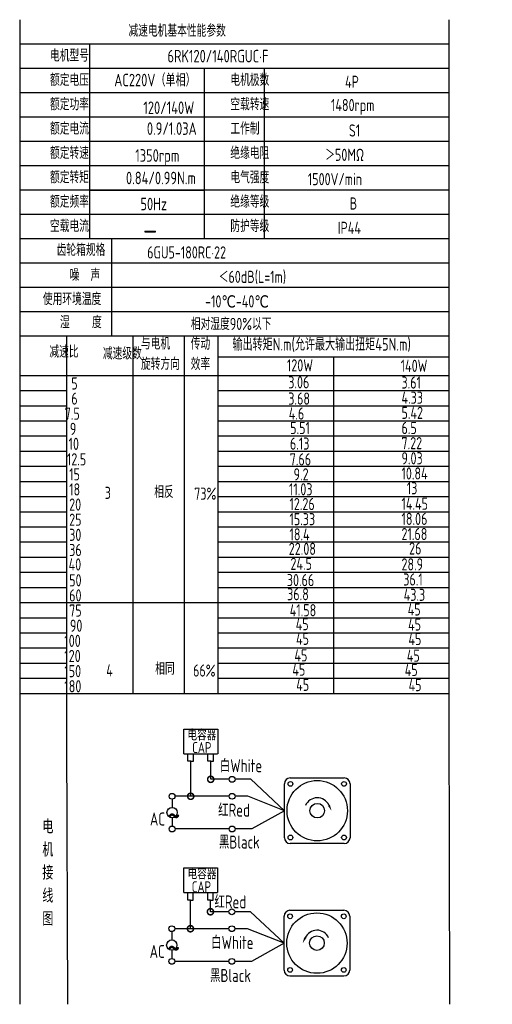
# Model space of a CAD drawing. Header units: inches. Extents: x 331 to 12887, y -474 to 4488.
# Tile 53 of 122: x 3174 to 3509, y 2589 to 3288. Entities that reach past the tile are written whole.
import ezdxf

# ---------------------------------------------------------------- set-up
doc = ezdxf.new("R2010")
doc.units = ezdxf.units.IN
doc.header["$LTSCALE"] = 10
doc.header["$MEASUREMENT"] = 0
for name, color, linetype in [('1轮廓实线层', 7, 'Continuous'), ('2细线层', 4, 'Continuous'), ('6文字层', 3, 'Continuous'), ('7标注层', 4, 'Continuous')]:
    doc.layers.add(name, color=color, linetype=linetype)
doc.styles.add('PC_TEXTSTYLE', font='isocp.shx', dxfattribs={"width": 0.8, "bigfont": 'HZFS.SHX'})
doc.styles.add('TH_GBDIM', font='romans.shx', dxfattribs={"width": 0.8, "bigfont": 'gbcbig.shx'})
doc.dimstyles.new('角度标注', dxfattribs={"dimtxt": 3.5, "dimasz": 3, "dimexe": 2, "dimexo": 0, "dimgap": 1, "dimtad": 1, "dimtih": 1, "dimtoh": 1, "dimdsep": 46, "dimtxsty": 'PC_TEXTSTYLE', "dimsah": 1, "dimcen": 0.09, "dimclrd": 4, "dimclrt": 3, "dimadec": 0, "dimazin": 0, "dimtfac": 0.7, "dimtmove": 0, "dimatfit": 0, "dimfxl": 1, "dimtzin": 0, "dimarcsym": 0})

# ---------------------------------------------------------------- blocks, each defined once
blk = doc.blocks.new('_DotSmall')
at = {"color": 0, "linetype": 'ByBlock', "const_width": 0.5}
blk.add_lwpolyline([(-0.0625, 0, 1), (0.0625, 0, 1)], format="xyb", close=True, dxfattribs=at)
blk = doc.blocks.new('*D243')
at = {"layer": '7标注层', "color": 0, "lineweight": -2, "transparency": 16777216}
for p, q in [((3850.14, 2885.04), (3867.69, 2885.04)), ((3831.75, 2837.43), (3843.22, 2825.96))]:
    blk.add_line(p, q, dxfattribs=at)
at = {"layer": '7标注层', "color": 4, "lineweight": -2, "transparency": 16777216}
for start, end in [(340.32398, 357.54086), (317.45914, 334.61709)]:
    blk.add_arc((3784.14, 2885.04), 81.55, start, end, dxfattribs=at)
at = {"layer": '7标注层', "color": 4, "transparency": 16777216}
for points in [[(3865.03, 2881.56), (3866.2, 2881.53), (3865.69, 2885.04)], [(3844.65, 2829.5), (3843.81, 2830.31), (3841.81, 2827.38)]]:
    blk.add_solid(points, dxfattribs=at)
at = {"layer": 'Defpoints', "color": 0, "transparency": 16777216}
for p in [(3466.86, 2885.04), (3784.14, 2885.04), (3850.14, 2885.04), (3854.77, 2844.27), (3831.75, 2837.43)]:
    blk.add_point(p, dxfattribs=at)
at = {"layer": '7标注层', "color": 3, "transparency": 16777216, "insert": (3859.48, 2853.83), "char_height": 5.5, "attachment_point": 5, "style": 'TH_GBDIM'}
blk.add_mtext('45°', dxfattribs=at)

msp = doc.modelspace()

# ---------------------------------------------------------------- linework, layer by layer
at = {"layer": '1轮廓实线层'}
for p, q in [((3173.7769, 3287.82368), (3173.7769, 3104.28921)), ((3173.7769, 3287.82368), (3173.7769, 3097.86286)), ((3478.25225, 3287.82368), (3478.25225, 2796.474)), ((3173.7769, 3100.36259), (3173.7769, 2765.62355)), ((3173.7769, 3093.79876), (3173.7769, 2747.33903)), ((3173.7769, 2813.09629), (3173.7769, 2589.33373)), ((3173.7769, 2796.474), (3173.7769, 2589.33373)), ((3478.25225, 2796.474), (3478.59536, 2589.33374))]:
    msp.add_line(p, q, dxfattribs=at)
at = {"layer": '1轮廓实线层', "color": 4}
for p, q in [((3314.52575, 3048.66881), (3478.25225, 3048.66881)), ((3396.43369, 3048.79912), (3396.43369, 2809.88821)), ((3314.52575, 3035.46379), (3361.70664, 3035.46379))]:
    msp.add_line(p, q, dxfattribs=at)
at = {"layer": '2细线层'}
for p, q in [((3478.25225, 3270.55451), (3173.7769, 3270.55451)), ((3223.25887, 3270.55451), (3223.25887, 3132.40119)), ((3478.25225, 3253.28535), (3173.7769, 3253.28535)), ((3304.59431, 3253.28535), (3304.59431, 3132.40119)), ((3347.18979, 3253.28535), (3347.18979, 3132.40119)), ((3478.25225, 3236.01618), (3173.7769, 3236.01618)), ((3478.25225, 3218.74702), (3173.7769, 3218.74702)), ((3478.25225, 3201.47785), (3173.7769, 3201.47785)), ((3478.25225, 3184.20869), (3173.7769, 3184.20869)), ((3478.25225, 3166.93952), (3173.7769, 3166.93952)), ((3223.25892, 3166.93951), (3304.63875, 3166.93951)), ((3478.25225, 3149.67036), (3173.7769, 3149.67036)), ((3478.25225, 3132.40119), (3173.7769, 3132.40119)), ((3238.95801, 3132.40119), (3238.95801, 3063.32453)), ((3478.25225, 3115.13203), (3173.7769, 3115.13203)), ((3478.25225, 3097.86286), (3173.7769, 3097.86286)), ((3478.25225, 3097.86286), (3173.7769, 3097.86286)), ((3478.25225, 3080.5937), (3173.7769, 3080.5937)), ((3478.25225, 3080.5937), (3173.7769, 3080.5937)), ((3385.39296, 3063.32453), (3173.7769, 3063.32453)), ((3478.25225, 3063.32453), (3173.7769, 3063.32453)), ((3207.33748, 2777.66314), (3207.33748, 3063.32453)), ((3254.235, 2809.88821), (3254.235, 3063.32453)), ((3290.70493, 2809.88821), (3290.70493, 3063.32453)), ((3314.52575, 2809.88822), (3314.52575, 3063.32453)), ((3173.7769, 3035.46379), (3478.25225, 3035.46379)), ((3173.7769, 3024.7221), (3207.33748, 3024.7221)), ((3314.52575, 3024.7221), (3478.25225, 3024.7221)), ((3173.7769, 3013.9804), (3207.33748, 3013.9804)), ((3314.52575, 3013.9804), (3478.25225, 3013.9804)), ((3173.7769, 3003.23871), (3207.33748, 3003.23871)), ((3314.52575, 3003.23871), (3478.25225, 3003.23871)), ((3173.7769, 2992.49701), (3207.33748, 2992.49701)), ((3314.52575, 2992.49701), (3478.25225, 2992.49701)), ((3173.7769, 2981.75532), (3207.33748, 2981.75532)), ((3314.52575, 2981.75532), (3478.25225, 2981.75532)), ((3173.7769, 2971.01363), (3207.33748, 2971.01363)), ((3314.52575, 2971.01363), (3478.25225, 2971.01363)), ((3173.7769, 2960.27193), (3207.33748, 2960.27193)), ((3314.52575, 2960.27193), (3478.25225, 2960.27193)), ((3173.7769, 2949.53024), (3207.33748, 2949.53024)), ((3314.52575, 2949.53024), (3478.25225, 2949.53024)), ((3173.7769, 2938.78855), (3207.33748, 2938.78855)), ((3314.52575, 2938.78855), (3478.25225, 2938.78855)), ((3173.7769, 2928.04685), (3207.33748, 2928.04685)), ((3314.52575, 2928.04685), (3478.25225, 2928.04685)), ((3173.7769, 2917.30516), (3207.33748, 2917.30516)), ((3314.52575, 2917.30516), (3478.25225, 2917.30516)), ((3173.7769, 2906.56346), (3207.33748, 2906.56346)), ((3314.52575, 2906.56346), (3478.25225, 2906.56346)), ((3173.7769, 2895.82177), (3207.33748, 2895.82177)), ((3314.52575, 2895.82177), (3478.25225, 2895.82177)), ((3173.7769, 2885.08008), (3207.33748, 2885.08008)), ((3314.52575, 2885.08008), (3478.25225, 2885.08008)), ((3173.7769, 2874.33838), (3314.52575, 2874.33838)), ((3314.52575, 2874.33838), (3478.25225, 2874.33838)), ((3173.7769, 2863.59669), (3207.33748, 2863.59669)), ((3314.52575, 2863.59669), (3478.25225, 2863.59669)), ((3173.7769, 2852.85499), (3207.33748, 2852.85499)), ((3314.52575, 2852.85499), (3478.25225, 2852.85499)), ((3173.7769, 2842.1133), (3207.33748, 2842.1133)), ((3314.52575, 2842.1133), (3478.25225, 2842.1133)), ((3173.7769, 2831.37161), (3207.33748, 2831.37161)), ((3314.52575, 2831.37161), (3478.25225, 2831.37161)), ((3173.7769, 2820.62991), (3207.33748, 2820.62991)), ((3314.52575, 2820.62991), (3478.25225, 2820.62991)), ((3173.7769, 2809.88822), (3207.33748, 2809.88822)), ((3207.33748, 2809.88821), (3478.34162, 2809.88821)), ((3314.52575, 2809.88822), (3478.25225, 2809.88822)), ((3290.29342, 2767.00094), (3290.29342, 2784.61151)), ((3290.29342, 2784.61151), (3314.25869, 2784.61151)), ((3314.25869, 2784.61151), (3314.25869, 2767.00094)), ((3207.83323, 2589.33374), (3207.33748, 2777.66314)), ((3290.29342, 2767.00094), (3314.16252, 2767.00094)), ((3293.10291, 2761.73022), (3293.10291, 2767.00094)), ((3296.97379, 2761.73022), (3296.97379, 2767.00094)), ((3307.2948, 2761.74271), (3307.2948, 2767.01343)), ((3311.16569, 2761.74271), (3311.16569, 2767.01343)), ((3295.09428, 2761.73022), (3293.10291, 2761.73022)), ((3295.03835, 2761.73022), (3297.02972, 2761.73022)), ((3295.09428, 2736.90054), (3295.09428, 2761.73022)), ((3309.28617, 2761.74271), (3307.2948, 2761.74271)), ((3309.23025, 2761.74271), (3311.22161, 2761.74271)), ((3309.28617, 2748.93729), (3309.28617, 2761.79419)), ((3322.39084, 2748.93729), (3309.28617, 2748.93729)), ((3337.77805, 2748.93729), (3326.53843, 2748.93729)), ((3361.5729, 2726.67662), (3337.77805, 2748.93729)), ((3322.40047, 2736.90054), (3295.09428, 2736.90054)), ((3361.5729, 2726.67662), (3338.49865, 2713.71472)), ((3322.39084, 2713.71472), (3284.01879, 2713.71472)), ((3338.49865, 2713.71472), (3326.53843, 2713.71472)), ((3290.15503, 2668.56657), (3290.15503, 2686.17715)), ((3290.15503, 2686.17715), (3314.1203, 2686.17715)), ((3314.1203, 2686.17715), (3314.1203, 2668.56657)), ((3290.15503, 2668.56657), (3314.02413, 2668.56657)), ((3292.96451, 2663.29585), (3292.96451, 2668.56657)), ((3296.8354, 2663.29585), (3296.8354, 2668.56657)), ((3307.15641, 2663.30835), (3307.15641, 2668.57906)), ((3311.02729, 2663.30835), (3311.02729, 2668.57906)), ((3294.95588, 2663.29585), (3292.96451, 2663.29585)), ((3294.89996, 2642.96168), (3294.89996, 2663.29585)), ((3294.89996, 2663.29585), (3296.89133, 2663.29585)), ((3309.14778, 2663.30835), (3307.15641, 2663.30835)), ((3309.09185, 2663.30835), (3311.08322, 2663.30835)), ((3309.09185, 2654.99842), (3309.09185, 2663.29773)), ((3322.19652, 2654.99842), (3309.09185, 2654.99842)), ((3337.58373, 2654.99842), (3326.34411, 2654.99842)), ((3361.37858, 2632.73775), (3337.58373, 2654.99842)), ((3322.20615, 2642.96168), (3294.89996, 2642.96168)), ((3361.37858, 2632.73775), (3338.30433, 2619.77585)), ((3322.19652, 2619.77585), (3283.82447, 2619.77585)), ((3338.30433, 2619.77585), (3326.34411, 2619.77585)), ((3365.51673, 2609.46068), (3403.79457, 2609.46068))]:
    msp.add_line(p, q, dxfattribs=at)
at = {"layer": '2细线层', "color": 4}
for p, q in [((3361.5729, 2707.5377), (3361.5729, 2745.81554)), ((3365.71105, 2749.95368), (3403.98889, 2749.95368)), ((3408.12703, 2745.81554), (3408.12703, 2707.5377)), ((3403.98889, 2703.39955), (3365.71105, 2703.39955)), ((3367.40606, 2703.39955), (3365.71105, 2703.39955)), ((3365.51673, 2656.01481), (3403.79457, 2656.01481)), ((3361.37858, 2613.59883), (3361.37858, 2651.87667)), ((3407.93272, 2651.87667), (3407.93272, 2613.59883))]:
    msp.add_line(p, q, dxfattribs=at)
at = {"layer": '2细线层'}
for points in [[(3393.15133, 2730.5476, 0, 0, 0), (3393.15133, 2730.5476, 1.5518, 0, 0), (3395.00912, 2726.56355, 0, 0, 0)], [(3376.35429, 2636.60874, 0, 0, 0), (3376.35429, 2636.60874, 1.5518, 0, 0), (3374.4965, 2632.62468, 0, 0, 0)]]:
    msp.add_lwpolyline(points, format="xyseb", dxfattribs=at)
for centre in [(3324.46463, 2748.93729), (3281.85447, 2736.90054), (3324.47427, 2736.90054), (3281.88868, 2713.71472), (3324.46463, 2713.71472), (3324.27031, 2654.99842), (3281.66015, 2642.96168), (3324.27995, 2642.96168), (3281.69436, 2619.77585), (3324.27031, 2619.77585)]:
    msp.add_circle(centre, 2.07379, dxfattribs=at)
at = {"layer": '2细线层', "color": 4}
for centre, radius in [((3384.84997, 2726.67662), 21.42307), ((3365.83025, 2745.69634), 1.68112), ((3403.86969, 2745.69634), 1.68112), ((3384.84997, 2726.67662), 5.17268), ((3365.83025, 2707.6569), 1.68112), ((3403.86969, 2707.6569), 1.68112), ((3384.65565, 2632.73775), 21.42307), ((3365.63593, 2651.75747), 1.68112), ((3403.67537, 2651.75747), 1.68112), ((3384.65565, 2632.73775), 5.17268), ((3365.63593, 2613.71803), 1.68112), ((3403.67537, 2613.71803), 1.68112)]:
    msp.add_circle(centre, radius, dxfattribs=at)
for centre, start, end in [((3365.71105, 2745.81554), 90, 180), ((3403.98889, 2745.81554), 0, 90), ((3365.71105, 2707.5377), 180, 270), ((3403.98889, 2707.5377), 270, 0), ((3365.51673, 2651.87667), 90, 180), ((3403.79457, 2651.87667), 0, 90), ((3365.51673, 2613.59883), 180, 270), ((3403.79457, 2613.59883), 270, 0)]:
    msp.add_arc(centre, 4.13815, start, end, dxfattribs=at)
at = {"layer": '2细线层'}
for centre in [(3384.84997, 2726.67662), (3384.65565, 2632.73775)]:
    msp.add_arc(centre, 9.15953, 25, 156.22351377, dxfattribs=at)
at = {"layer": '7标注层'}
for p, q in [((3281.87669, 2734.82687), (3281.88038, 2728.95598)), ((3295.09428, 2736.90054), (3283.92827, 2736.90054)), ((3335.64867, 2736.90054), (3326.54806, 2736.90054)), ((3361.5729, 2726.67662), (3335.64867, 2736.90054)), ((3281.88498, 2721.6594), (3281.88868, 2715.78851)), ((3281.68237, 2640.888), (3281.68607, 2635.01711)), ((3294.89996, 2642.96168), (3283.73395, 2642.96168)), ((3335.45435, 2642.96168), (3326.35374, 2642.96168)), ((3361.37858, 2632.73775), (3335.45435, 2642.96168)), ((3281.69066, 2627.72053), (3281.69436, 2621.84965))]:
    msp.add_line(p, q, dxfattribs=at)
for centre in [(3281.88268, 2725.30769), (3281.68836, 2631.36882)]:
    msp.add_circle(centre, 3.64829, dxfattribs=at)

# ---------------------------------------------------------------- block references
at = {"layer": '2细线层'}
for p, xscale, yscale, zscale, rotation in [((3309.28617, 2748.93729), 8.739526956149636, 8.739526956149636, 8.739526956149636, 0.05529606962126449), ((3295.09428, 2736.90054), 8.739526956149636, 8.739526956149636, 8.739526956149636, 0.05529606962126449), ((3309.09185, 2654.99842), 8.739526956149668, 8.739526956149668, 8.739526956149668, 0.05529606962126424), ((3294.89996, 2642.96168), 8.739526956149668, 8.739526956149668, 8.739526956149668, 0.05529606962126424)]:
    msp.add_blockref('_DotSmall', p, dxfattribs=dict(at, xscale=xscale, yscale=yscale, zscale=zscale, rotation=rotation))

# ---------------------------------------------------------------- texts
at = {"layer": '6文字层', "style": 'PC_TEXTSTYLE'}
for s, insert, char_height, width, attachment_point in [('{\\C3;减速电机基本性能参数}', (3250.94592, 3284.33754), 8.6345825, 100.7464502, 1), ('{\\C3;         电机型号 }', (3159.74317, 3266.69345), 8.6345825, 100.7464502, 1), ('\\pi11.751;{\\C3;      6RK120/140RGUC·F}', (3242.43543, 3266.42123), 8.9057513, 123.5341353, 1), ('{\\C3;         额定电压}', (3159.74317, 3249.42429), 8.6345825, 100.7464502, 1), ('{\\C3;       AC220V（单相）}', (3212.34384, 3249.46192), 8.9057513, 103.9103883, 1), ('{\\C3;         电机极数}', (3287.68809, 3249.42429), 8.6345825, 100.7464502, 1), ('{\\C3;         4P}', (3369.06463, 3248.09886), 8.6345825, 100.7464502, 1), ('{\\C3;         额定功率}', (3159.74317, 3232.15512), 8.6345825, 100.7464502, 1), ('{\\C3;             120/140W}', (3208.50052, 3229.8258), 8.9106116, 103.9670977, 1), ('{\\C3;         空载转速}', (3287.68809, 3232.15512), 8.6345825, 100.7464502, 1), ('{\\C3;          1480rpm}', (3355.13622, 3231.57942), 8.6345825, 100.7464502, 1), ('{\\C3;         额定电流}', (3159.74317, 3214.88596), 8.6345825, 100.7464502, 1), ('{\\C3;              0.9/1.03A}', (3206.9437, 3215.0111), 8.9106116, 103.9670977, 1), ('{\\C3;         工作制}', (3287.68809, 3214.88596), 8.6345825, 100.7464502, 1), ('{\\C3;           S1}', (3363.86092, 3213.56053), 8.6345825, 100.7464502, 1), ('{\\C3;         额定转速}', (3159.74317, 3197.61679), 8.6345825, 100.7464502, 1), ('{\\C3;       1350rpm}', (3227.21702, 3195.969), 8.9106116, 103.9670977, 1), ('{\\C3;         绝缘电阻}', (3287.68809, 3197.61679), 8.6345825, 100.7464502, 1), ('{\\C3;       ＞50MΩ}', (3362.88523, 3196.29136), 8.6345825, 100.7464502, 1), ('{\\C3;         额定转矩}', (3159.74317, 3180.34763), 8.6345825, 100.7464502, 1), ('{\\C3;       0.84/0.99N.m}', (3220.63559, 3179.97935), 8.9106116, 103.9670977, 1), ('{\\C3;         电气强度}', (3287.68809, 3180.34763), 8.6345825, 100.7464502, 1), ('{\\C3;  1500V/min}', (3370.3035, 3179.0222), 8.6345825, 100.7464502, 1), ('{\\C3;         额定频率}', (3159.74317, 3163.07846), 8.6345825, 100.7464502, 1), ('{\\C3;         绝缘等级}', (3287.68809, 3163.07846), 8.6345825, 100.7464502, 1), ('{\\C3;        50Hz}', (3226.83295, 3161.5276), 8.9057513, 103.9103883, 1), ('{\\C3;          B}', (3368.41416, 3161.75303), 8.6345825, 100.7464502, 1), ('{\\C3;         空载电流}', (3159.74317, 3145.8093), 8.6345825, 100.7464502, 1), ('{\\C3;         防护等级}', (3287.68809, 3145.8093), 8.6345825, 100.7464502, 1), ('{\\C3;         IP44}', (3363.86092, 3144.48387), 8.6345825, 100.7464502, 1), ('{\\C3;        \\H1.6708x;—}', (3229.86342, 3146.1979), 8.6345825, 100.7464502, 1), ('{\\C3;              齿轮箱规格}', (3144.6859, 3128.8487), 8.6345825, 100.7464502, 1), ('{\\C3;             6GU5-180RC·22}', (3264.23154, 3127.04548), 8.6345825, 100.7464502, 1), ('{\\C3;              噪  声}', (3153.89675, 3111.04318), 8.6345825, 100.7464502, 1), ('{\\C3;              ＜60dB(L=1m)}', (3259.68772, 3109.72344), 8.6345825, 100.7464502, 1), ('{\\C3;       使用环境温度}', (3162.57605, 3094.0018), 8.6345825, 100.7464502, 1), ('{\\C3;       -10℃-40℃}', (3277.66643, 3092.2851), 8.6345825, 100.7464502, 1), ('{\\C3;           湿    度}', (3158.94471, 3077.55498), 8.6345825, 100.7464502, 1), ('{\\C3;      相对湿度90%以下}', (3271.48704, 3076.32513), 8.6345825, 100.7464502, 1), ('{\\C3;与电机\\P旋转方向}', (3259.77217, 3062.38536), 8.634583, 100.7464502, 1), ('{\\C3;传动\\P效率}', (3295.11376, 3062.29489), 8.634583, 100.7464502, 1), ('{\\C3;输出转矩N.m(允许最大输出扭矩45N.m)}', (3324.72857, 3061.95793), 8.9057513, 154.9202891, 1), ('{\\C3;              减速比}', (3139.54923, 3056.61762), 8.6345825, 100.7464502, 1), ('{\\C3;              减速级数}', (3177.50928, 3055.36521), 8.6345825, 100.7464502, 1), ('{\\C3;                120W}', (3300.1085, 3046.90701), 8.6392949, 100.8014328, 1), ('{\\C3;                140W}', (3380.84613, 3046.61335), 8.6392949, 100.8014328, 1), ('{\\C3;                   5}', (3135.36643, 3034.10681), 8.6345825, 100.7464502, 1), ('{\\C3;                3.06}', (3301.09915, 3034.92822), 8.6392949, 100.8014328, 1), ('{\\C3;                3.61}', (3381.40887, 3034.7462), 8.6392949, 100.8014328, 1), ('{\\C3;                   6}', (3135.36643, 3023.36512), 8.6345825, 100.7464502, 1), ('{\\C3;                3.68}', (3301.09926, 3023.33612), 8.6392949, 100.8014328, 1), ('{\\C3;                4.33}', (3381.40887, 3023.99864), 8.6392949, 100.8014328, 1), ('{\\C3;                  7.5}', (3134.60875, 3012.62342), 8.6345825, 100.7464502, 1), ('{\\C3;                4.6}', (3301.43724, 3012.75747), 8.6392949, 100.8014328, 1), ('{\\C3;                5.42}', (3381.40887, 3013.25109), 8.6392949, 100.8014328, 1), ('{\\C3;                  9}', (3138.2465, 3001.88173), 8.6345825, 100.7464502, 1), ('{\\C3;                5.51}', (3302.45152, 3002.51664), 8.6392949, 100.8014328, 1), ('{\\C3;                6.5}', (3381.40887, 3002.50353), 8.6392949, 100.8014328, 1), ('{\\C3;                   10}', (3133.4452, 2991.27003), 8.6345825, 100.7464502, 1), ('{\\C3;                6.13}', (3302.28253, 2991.43126), 8.6392949, 100.8014328, 1), ('{\\C3;                7.22}', (3381.40887, 2991.75597), 8.6392949, 100.8014328, 1), ('{\\C3;                   12.5}', (3132.24374, 2980.2645), 8.6345825, 100.7464502, 1), ('{\\C3;                7.66}', (3302.11509, 2980.27186), 8.6392949, 100.8014328, 1), ('{\\C3;                9.03}', (3381.40887, 2981.00842), 8.6392949, 100.8014328, 1), ('{\\C3;                   15}', (3133.85108, 2969.65665), 8.6345825, 100.7464502, 1), ('{\\C3;                9.2}', (3304.86321, 2969.58802), 8.6392949, 100.8014328, 1), ('{\\C3;                10.84}', (3381.40887, 2970.26086), 8.6392949, 100.8014328, 1), ('{\\C3;                   18}', (3133.85108, 2958.91495), 8.6345825, 100.7464502, 1), ('{\\C3;     3}', (3214.36852, 2956.50906), 8.6345825, 100.7464502, 1), ('{\\C3;     相反}', (3249.43569, 2957.12156), 8.6345825, 100.7464502, 1), ('{\\C3;  73%}', (3289.67962, 2955.9174), 8.6345825, 100.7464502, 1), ('{\\C3;                11.03}', (3301.60103, 2959.01203), 8.6392949, 100.8014328, 1), ('{\\C3;                13}', (3385.17669, 2959.78223), 8.6392949, 100.8014328, 1), ('{\\C3;                   20}', (3133.85108, 2948.17326), 8.6345825, 100.7464502, 1), ('{\\C3;                12.26}', (3301.94444, 2948.54756), 8.6392949, 100.8014328, 1), ('{\\C3;                14.45}', (3381.40887, 2948.76575), 8.6392949, 100.8014328, 1), ('{\\C3;                   25}', (3133.85108, 2937.43156), 8.6345825, 100.7464502, 1), ('{\\C3;                15.33}', (3301.94444, 2937.80001), 8.6392949, 100.8014328, 1), ('{\\C3;                18.06}', (3381.40887, 2938.01819), 8.6392949, 100.8014328, 1), ('{\\C3;                   30}', (3133.85108, 2926.68987), 8.6345825, 100.7464502, 1), ('{\\C3;                18.4}', (3301.94444, 2927.05245), 8.6392949, 100.8014328, 1), ('{\\C3;                21.68}', (3381.40887, 2927.27064), 8.6392949, 100.8014328, 1), ('{\\C3;                   36}', (3133.85108, 2915.94818), 8.6345825, 100.7464502, 1), ('{\\C3;                22.08}', (3301.45283, 2916.7755), 8.6392949, 100.8014328, 1), ('{\\C3;                26}', (3386.80816, 2917.06258), 8.6392949, 100.8014328, 1), ('{\\C3;                   40}', (3133.45594, 2905.6852), 8.6345825, 100.7464502, 1), ('{\\C3;                24.5}', (3302.64545, 2906.17493), 8.6392949, 100.8014328, 1), ('{\\C3;                28.9}', (3381.40887, 2905.77552), 8.6392949, 100.8014328, 1), ('{\\C3;                   50}', (3133.85108, 2894.46479), 8.6345825, 100.7464502, 1), ('{\\C3;               30.66}', (3304.03151, 2894.57943), 8.6392949, 100.8014328, 1), ('{\\C3;                36.1}', (3382.68295, 2895.03321), 8.6392949, 100.8014328, 1), ('{\\C3;                   60}', (3133.85108, 2883.7231), 8.6345825, 100.7464502, 1), ('{\\C3;             36.8}', (3312.13987, 2884.58118), 8.6392949, 100.8014328, 1), ('{\\C3;                43.3}', (3382.9678, 2884.15505), 8.6392949, 100.8014328, 1), ('{\\C3;                   75}', (3133.85108, 2872.9814), 8.6345825, 100.7464502, 1), ('{\\C3;                41.58}', (3302.128, 2873.20691), 8.6392949, 100.8014328, 1), ('{\\C3;                45}', (3385.82641, 2873.77297), 8.6392949, 100.8014328, 1), ('{\\C3;                   90}', (3134.3841, 2862.23971), 8.6345825, 100.7464502, 1), ('{\\C3;                45}', (3306.37157, 2863.30933), 8.6392949, 100.8014328, 1), ('{\\C3;                45}', (3386.09655, 2863.111), 8.6392949, 100.8014328, 1), ('{\\C3;                  100}', (3134.3841, 2851.49801), 8.6345825, 100.7464502, 1), ('{\\C3;                45}', (3306.59906, 2852.96652), 8.6392949, 100.8014328, 1), ('{\\C3;                45}', (3386.32404, 2852.76819), 8.6392949, 100.8014328, 1), ('{\\C3;                  120}', (3134.3841, 2840.75632), 8.6345825, 100.7464502, 1), ('{\\C3;               45}', (3309.40776, 2841.18326), 8.6392949, 100.8014328, 1), ('{\\C3;               45}', (3389.13273, 2840.98493), 8.6392949, 100.8014328, 1), ('{\\C3;                  150}', (3134.3841, 2830.01463), 8.6345825, 100.7464502, 1), ('{\\C3;     4}', (3215.44654, 2830.60008), 8.6345825, 100.7464502, 1), ('{\\C3;     相同}', (3250.15955, 2831.75511), 8.6345825, 100.7464502, 1), ('{\\C3;   66%}', (3284.90476, 2830.41539), 8.6345825, 100.7464502, 1), ('{\\C3;              45}', (3311.8879, 2831.05522), 8.6392949, 100.8014328, 1), ('{\\C3;              45}', (3391.61288, 2830.85689), 8.6392949, 100.8014328, 1), ('{\\C3;                  180}', (3134.3841, 2819.27293), 8.6345825, 100.7464502, 1), ('{\\C3;                45}', (3306.72094, 2820.30767), 8.6392949, 100.8014328, 1), ('{\\C3;                45}', (3386.44592, 2820.10934), 8.6392949, 100.8014328, 1), ('\\pi1.0119;电容器', (3291.75185, 2784.24717), 7.7607077, 41.7276975, 1), ('\\pi5.2709;CAP', (3290.88261, 2775.34317), 7.7607077, 23.8691069, 1), ('白White', (3315.7998, 2763.2281), 9.219721, 31.7684143, 1), ('\\pi0.16814;红Red', (3314.38328, 2731.71221), 9.2197207, 23.5797558, 1), ('\\pi0.18958;~', (3278.58757, 2731.9306), 18.6443242, 6.3453453, 1), ('\\pi3.4991;AC', (3262.65648, 2725.37471), 9.2197207, 16.5866387, 1), ('{\\C3;     电\\P     机\\P     接\\P     线\\P     图}', (3182.54195, 2720.31734), 9.8120256, 193.2991141, 2), ('黑Black', (3315.14041, 2709.03763), 9.219721, 33.0470835, 1), ('\\pi1.0119;电容器', (3291.84415, 2685.77123), 7.7607077, 35.9121401, 1), ('\\pi5.2709;CAP', (3290.61617, 2676.56543), 7.7607077, 23.8691069, 1), ('\\pi0.16814;红Red', (3311.77192, 2666.57489), 9.2197207, 23.5797558, 1), ('白White', (3309.63802, 2637.78621), 9.219721, 35.7081993, 1), ('\\pi0.18958;~', (3278.39325, 2637.99173), 18.6443242, 6.3453453, 1), ('\\pi3.4991;AC', (3262.46216, 2631.43585), 9.2197207, 16.5866387, 1), ('黑Black', (3308.84493, 2614.39404), 9.219721, 34.63011, 1)]:
    msp.add_mtext(s, dxfattribs=dict(at, insert=insert, char_height=char_height, width=width, attachment_point=attachment_point))

# ---------------------------------------------------------------- dimensions: what is measured, and where the dimension line sits
at = {"layer": '7标注层'}
dim = msp.add_angular_dim_2l(base=(3854.76564, 2844.26587), line1=((3850.13857, 2885.04243), (3466.86243, 2885.04243)), line2=((3784.13857, 2885.04243), (3831.75385, 2837.42715)), dimstyle='角度标注', override={"dimtxt": 5.5, "dimasz": 3.5, "dimgap": 1, "dimtad": 1, "dimjust": 0, "dimdec": 0, "dimlfac": 1, "dimtxsty": 'TH_GBDIM', "dimse1": 0, "dimse2": 0, "dimsd1": 0, "dimsd2": 0, "dimadec": 0, "dimazin": 2}, dxfattribs=at)
dim.commit()
dim.dimension.update_dxf_attribs({"geometry": '*D243', "text_midpoint": (3859.48382, 2853.8334)})

doc.saveas('drawing.dxf')
